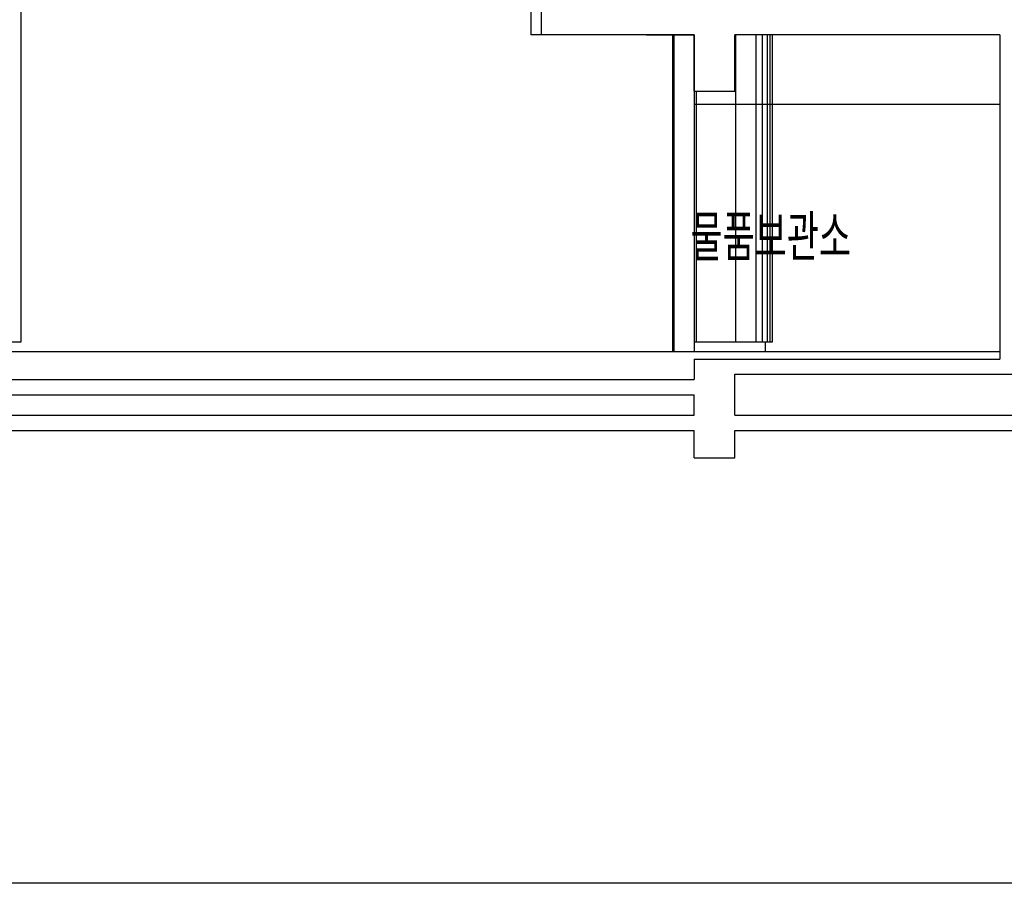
# Model space of a CAD drawing. Header units: millimetres. Extents: x 0 to 84100, y 0 to 59400.
# Tile 11 of 113: x 9315 to 14145, y 39466 to 43703. Entities that reach past the tile are written whole.
import ezdxf

# ---------------------------------------------------------------- set-up
doc = ezdxf.new("R2010")
doc.units = ezdxf.units.MM
for name, color, linetype in [('9', 8, 'Continuous'), ('EL', 8, 'Continuous'), ('NDIM', 8, 'Continuous'), ('WAL', 8, 'Continuous'), ('건축', 8, 'Continuous')]:
    doc.layers.add(name, color=color, linetype=linetype)
doc.styles.add('CGS', font='cgse', dxfattribs={"bigfont": 'cgs'})

msp = doc.modelspace()

# ---------------------------------------------------------------- linework, layer by layer
at = {"color": 8}
for p, q in [((12622.877, 42123.267), (13007.877, 42123.267)), ((12972.877, 42073.267), (12972.877, 42123.267))]:
    msp.add_line(p, q, dxfattribs=at)
msp.add_lwpolyline([(2388.857, 57597.963), (36842.444, 57597.963), (36842.444, 39465.613), (2388.857, 39465.613)], close=True)
at = {"layer": '9', "color": 8}
for p, q in [((9322.877, 42123.263), (9322.877, 46538.267)), ((12517.877, 42073.263), (12517.877, 43628.267)), ((12827.877, 42123.267), (12827.877, 43628.267)), ((12927.877, 42123.267), (12927.877, 43628.267)), ((12957.877, 42123.267), (12957.877, 43628.267)), ((12982.877, 42123.267), (12982.877, 43628.267)), ((12995.377, 42123.267), (12995.377, 43628.267)), ((13007.877, 42123.267), (13007.877, 43628.267)), ((12632.877, 43353.267), (12632.877, 42123.267)), ((12622.877, 43288.267), (14122.877, 43288.267)), ((8922.877, 42123.263), (9322.877, 42123.263)), ((14122.877, 42073.263), (5222.877, 42073.263))]:
    msp.add_line(p, q, dxfattribs=at)
at = {"layer": 'NDIM', "color": 8, "linetype": 'Continuous'}
for p, q in [((11822.877, 46021.358), (11822.877, 43628.267)), ((11872.877, 46000.662), (11872.877, 43628.267)), ((11872.877, 43628.267), (11822.877, 43628.267))]:
    msp.add_line(p, q, dxfattribs=at)
at = {"layer": 'WAL', "color": 8}
for p, q in [((12522.877, 43628.267), (12522.877, 42073.263)), ((12622.877, 43628.267), (12622.877, 42073.263))]:
    msp.add_line(p, q, dxfattribs=at)
at = {"layer": '건축', "color": 8}
for p, q in [((11872.877, 43703.267), (11872.877, 43628.267)), ((12622.877, 43628.267), (11872.877, 43628.267)), ((12389.306, 43628.267), (12622.877, 43628.267)), ((12622.877, 43353.267), (12622.877, 43628.267)), ((12822.877, 43353.267), (12822.877, 43628.267)), ((14122.877, 43628.267), (12822.877, 43628.267)), ((14122.877, 43628.267), (14122.877, 42038.267)), ((12622.877, 43353.267), (12822.877, 43353.267)), ((12622.877, 42038.267), (12622.877, 41938.267)), ((12622.877, 42038.267), (14122.877, 42038.267)), ((5522.877, 41938.267), (12622.877, 41938.267)), ((12822.877, 41763.267), (12822.877, 41963.267)), ((12822.877, 41963.267), (16222.877, 41963.267)), ((9222.877, 41863.267), (12622.877, 41863.267)), ((12622.877, 41763.267), (12622.877, 41863.267)), ((9222.877, 41763.267), (12622.877, 41763.267)), ((12822.877, 41763.267), (16222.877, 41763.267)), ((9222.877, 41688.267), (12622.877, 41688.267)), ((12622.877, 41553.267), (12622.877, 41688.267)), ((12822.877, 41553.267), (12822.877, 41688.267)), ((12822.877, 41688.267), (17043.91, 41688.267)), ((12622.877, 41553.267), (12822.877, 41553.267))]:
    msp.add_line(p, q, dxfattribs=at)

# ---------------------------------------------------------------- texts
at = {"layer": 'EL', "color": 8, "style": 'CGS', "width": 0.8}
msp.add_text('물품보관소', height=225, dxfattribs=at).set_placement((12605.706, 42519.695))

doc.saveas('drawing.dxf')
